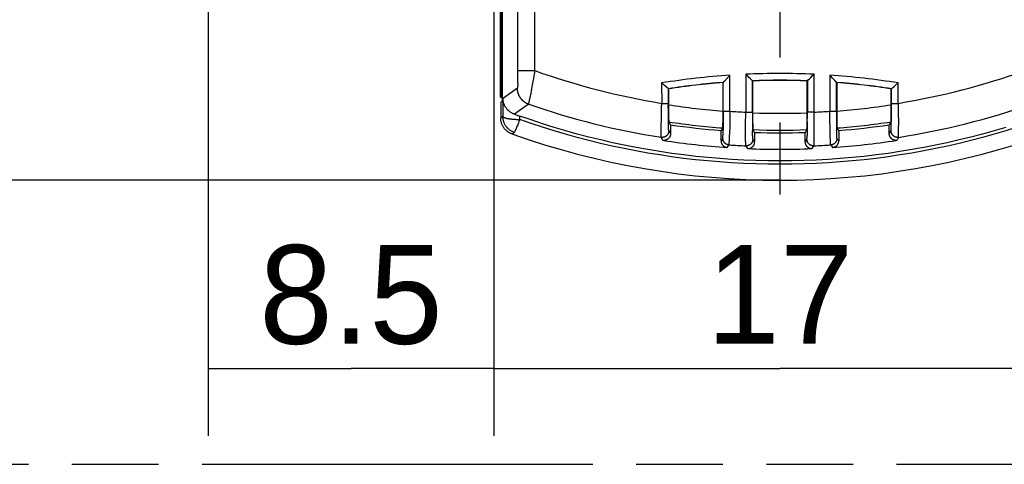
# Model space of a CAD drawing. Header units: millimetres. Extents: x 0 to 210, y 0 to 297.
# Tile 4 of 30: x 61 to 83, y 133 to 143. Entities that reach past the tile are written whole.
import ezdxf
from ezdxf.enums import TextEntityAlignment as Align

# ---------------------------------------------------------------- set-up
doc = ezdxf.new("R2010")
doc.units = ezdxf.units.MM
doc.header["$LTSCALE"] = 19.36
doc.linetypes.add('CENTER', pattern=[0.6, 0.375, -0.075, 0.075, -0.075])
doc.linetypes.add('PHANTOM', pattern=[0.8, 0.45, -0.05, 0.1, -0.05, 0.1, -0.05])
doc.layers.get('0').update_dxf_attribs({"linetype": 'CONTINUOUS'})
for name, color, linetype in [('DEFAULT_3', 7, 'PHANTOM'), ('Z_AXIS', 7, 'CONTINUOUS'), ('Z_DIM_2D', 7, 'CONTINUOUS')]:
    doc.layers.add(name, color=color, linetype=linetype)
doc.styles.add('TEXTSTYLE_3', font='tridonic-metric-print-light.otf')
doc.styles.add('TEXTSTYLE_4', font='gdt', dxfattribs={"width": 0.7})
doc.dimstyles.new('DIMSTYLE_1', dxfattribs={"dimtxt": 2.2, "dimasz": 3.5, "dimexe": 1.5, "dimexo": 0, "dimgap": 0.55, "dimtad": 1, "dimlfac": 1.333333, "dimdsep": 46, "dimtxsty": 'TEXTSTYLE_3', "dimblk": '_FILLED', "dimblk1": '_FILLED', "dimblk2": '_FILLED', "dimcen": 0.09, "dimclrt": 5, "dimadec": 4, "dimazin": 2, "dimtp": 0.2, "dimtm": 0.2, "dimtfac": 1, "dimtofl": 0, "dimtmove": 0, "dimatfit": 3, "dimldrblk": '_FILLED', "dimfxl": 0, "dimtolj": 1, "dimarcsym": 0})
doc.dimstyles.new('DIMSTYLE_2', dxfattribs={"dimtxt": 2.2, "dimasz": 3.5, "dimexe": 1.5, "dimexo": 0, "dimgap": 0.55, "dimtad": 1, "dimlfac": 1.333333, "dimdsep": 46, "dimtxsty": 'TEXTSTYLE_3', "dimblk": '_FILLED', "dimblk1": '_FILLED', "dimblk2": '_FILLED', "dimcen": 0.09, "dimclrt": 5, "dimadec": 4, "dimazin": 2, "dimtp": 0.3, "dimtm": 0.3, "dimtfac": 1, "dimtofl": 0, "dimtmove": 0, "dimatfit": 3, "dimldrblk": '_FILLED', "dimfxl": 0, "dimtolj": 1, "dimarcsym": 0})

# ---------------------------------------------------------------- blocks, each defined once
blk = doc.blocks.new('*D2')
at = {"layer": 'Z_DIM_2D', "color": 2, "linetype": 'Continuous', "transparency": 16777216}
for p, q in [((71.522, 144.59), (71.522, 133.531)), ((84.272, 144.59), (84.272, 133.531)), ((71.522, 135.031), (77.897, 135.031)), ((84.272, 135.031), (77.897, 135.031))]:
    blk.add_line(p, q, dxfattribs=at)
at = {"layer": 'Z_DIM_2D', "color": 5, "linetype": 'Continuous', "transparency": 16777216, "style": 'TEXTSTYLE_3'}
blk.add_text('17', height=2.2, dxfattribs=at).set_placement((77.897, 135.581), align=Align.CENTER)
blk = doc.blocks.new('_FILLED')
at = {"color": 0, "linetype": 'ByBlock'}
blk.add_solid([(0, 0), (-1, 0.125), (-1, -0.125)], dxfattribs=at)
blk = doc.blocks.new('_NONE')
blk = doc.blocks.new('*D3')
at = {"layer": 'Z_DIM_2D', "color": 2, "linetype": 'Continuous', "transparency": 16777216}
for p, q in [((77.897, 174.853), (55.017, 174.853)), ((56.517, 174.853), (56.517, 157.04)), ((56.517, 139.228), (56.517, 157.04)), ((77.897, 139.228), (55.017, 139.228))]:
    blk.add_line(p, q, dxfattribs=at)
at = {"layer": 'Z_DIM_2D', "color": 5, "linetype": 'Continuous', "transparency": 16777216}
for s, style, p in [('47.5', 'TEXTSTYLE_3', (55.967, 158.507)), ('n', 'TEXTSTYLE_4', (55.967, 154.314))]:
    blk.add_text(s, height=2.2, rotation=90, dxfattribs=dict(at, style=style)).set_placement(p, align=Align.CENTER)
blk = doc.blocks.new('*D5')
at = {"layer": 'Z_DIM_2D', "color": 2, "linetype": 'Continuous', "transparency": 16777216}
for p, q in [((65.147, 147.965), (65.147, 133.531)), ((71.522, 144.59), (71.522, 133.531)), ((65.147, 135.031), (68.335, 135.031)), ((71.522, 135.031), (68.335, 135.031))]:
    blk.add_line(p, q, dxfattribs=at)
at = {"layer": 'Z_DIM_2D', "color": 5, "linetype": 'Continuous', "transparency": 16777216, "style": 'TEXTSTYLE_3'}
blk.add_text('8.5', height=2.2, dxfattribs=at).set_placement((68.335, 135.581), align=Align.CENTER)

msp = doc.modelspace()

# ---------------------------------------------------------------- linework, layer by layer
at = {"color": 9, "linetype": 'Continuous'}
for p, q in [((72.0557, 141.636), (72.0557, 153.8988)), ((72.4306, 141.6696), (72.4306, 153.8988)), ((72.0555, 141.5904), (72.0557, 141.636)), ((72.0557, 141.6696), (72.4306, 141.6696)), ((72.4244, 141.6321), (72.4182, 141.5948)), ((72.4306, 141.6696), (72.4244, 141.6321)), ((72.0529, 141.3941), (72.0523, 141.3706)), ((72.0537, 141.4308), (72.0544, 141.4678)), ((72.0544, 141.4678), (72.0549, 141.5065)), ((72.0549, 141.5065), (72.0552, 141.5476)), ((72.0552, 141.5476), (72.0555, 141.5904)), ((72.3894, 141.4246), (72.3776, 141.355)), ((72.4182, 141.5948), (72.4098, 141.5454)), ((76.6348, 140.7643), (76.6348, 141.4071)), ((76.7847, 140.7643), (76.7847, 141.5683)), ((77.1352, 141.588), (77.1352, 140.7442)), ((77.2852, 140.7442), (77.2852, 141.4441)), ((78.5098, 141.4441), (78.5098, 140.7441)), ((78.6597, 140.7442), (78.6597, 141.588)), ((79.0102, 141.5683), (79.0102, 140.7643)), ((79.1602, 140.7643), (79.1602, 141.4071)), ((72.0516, 141.3505), (72.051, 141.3334)), ((72.0523, 141.3706), (72.0516, 141.3505)), ((72.3624, 141.267), (72.3587, 141.246)), ((72.3699, 141.3102), (72.3624, 141.267)), ((72.3776, 141.355), (72.3699, 141.3102)), ((71.7229, 141.0471), (71.7211, 140.6475)), ((71.7293, 141.0516), (71.7229, 141.0471)), ((72.3023, 140.9402), (72.3035, 140.9463)), ((72.3035, 140.9463), (72.3071, 140.965)), ((72.3071, 140.965), (72.3079, 140.9694)), ((72.3079, 140.9694), (72.3148, 141.0054)), ((72.3337, 141.1046), (72.3417, 141.1478)), ((75.2619, 140.9409), (75.4101, 140.9409)), ((76.6348, 140.7643), (76.7847, 140.7643)), ((77.1352, 140.7442), (77.2852, 140.7442)), ((78.6597, 140.7442), (78.5098, 140.7441)), ((78.6605, 140.6535), (78.6597, 140.7442)), ((79.0102, 140.7643), (79.1602, 140.7643)), ((80.3849, 140.9409), (80.533, 140.9409)), ((71.7211, 140.6475), (71.6725, 140.6134)), ((72.0686, 140.5095), (72.0597, 140.4865)), ((72.0776, 140.5333), (72.0686, 140.5095)), ((72.0868, 140.5576), (72.0776, 140.5333)), ((72.0959, 140.5824), (72.0868, 140.5576)), ((72.096, 140.5824), (72.0963, 140.6581)), ((78.6611, 140.5641), (78.6605, 140.6535)), ((78.6615, 140.4773), (78.6611, 140.5641)), ((72.0344, 140.4228), (72.0266, 140.4039)), ((72.0426, 140.443), (72.0344, 140.4228)), ((72.051, 140.4643), (72.0426, 140.443)), ((72.0597, 140.4865), (72.051, 140.4643)), ((78.6617, 140.4071), (78.6615, 140.4773)), ((78.6618, 140.3404), (78.6617, 140.4071)), ((78.6617, 140.278), (78.6618, 140.3404)), ((76.6246, 140.1639), (76.585, 140.107)), ((77.335, 140.0821), (77.2954, 140.1433)), ((78.4996, 140.1433), (78.46, 140.0821)), ((78.6615, 140.2203), (78.6617, 140.278)), ((79.21, 140.107), (79.1704, 140.1639)), ((78.6496, 139.9933), (78.6561, 139.9935))]:
    msp.add_line(p, q, dxfattribs=at)
at = {"color": 7, "linetype": 'Continuous'}
for p, q in [((71.7019, 144.9422), (71.7019, 140.9816)), ((71.6711, 141.0754), (71.6711, 144.5904)), ((71.6986, 141.0844), (71.6986, 144.6179)), ((75.2614, 141.3955), (75.2619, 140.9406)), ((75.3089, 141.354), (75.2781, 141.3811)), ((76.6307, 140.7214), (76.6308, 141.4028)), ((76.6308, 141.4028), (76.6352, 141.4076)), ((76.637, 141.4096), (76.6396, 141.4123)), ((76.6396, 141.4123), (76.6413, 141.4141)), ((76.6634, 141.4381), (76.6679, 141.4428)), ((76.6679, 141.4428), (76.6727, 141.448)), ((76.6727, 141.448), (76.6779, 141.4537)), ((76.6779, 141.4537), (76.6836, 141.4598)), ((76.6836, 141.4598), (76.6897, 141.4663)), ((76.6897, 141.4663), (76.6995, 141.4769)), ((76.6995, 141.4769), (76.7104, 141.4885)), ((76.7104, 141.4885), (76.722, 141.5011)), ((76.722, 141.5011), (76.7432, 141.5238)), ((76.7432, 141.5238), (76.7706, 141.5532)), ((76.7706, 141.5532), (76.7847, 141.5683)), ((77.1739, 141.551), (77.1352, 141.588)), ((77.181, 141.5442), (77.1739, 141.551)), ((77.2085, 141.518), (77.181, 141.5442)), ((77.2334, 141.4939), (77.2085, 141.518)), ((77.2647, 141.4639), (77.2334, 141.4939)), ((77.2838, 141.4454), (77.2647, 141.4639)), ((77.2852, 141.4441), (77.2891, 141.4403)), ((77.2891, 141.4403), (77.2892, 140.7146)), ((78.5057, 140.6842), (78.5058, 141.4403)), ((78.5058, 141.4403), (78.5098, 141.4441)), ((78.5098, 141.4441), (78.51, 141.4443)), ((78.5302, 141.4639), (78.556, 141.4887)), ((78.556, 141.4887), (78.5866, 141.5179)), ((78.5866, 141.5179), (78.6209, 141.5509)), ((78.6209, 141.5509), (78.6597, 141.588)), ((79.0196, 141.5582), (79.0102, 141.5683)), ((79.0382, 141.5383), (79.0196, 141.5582)), ((79.0646, 141.5099), (79.0382, 141.5383)), ((79.0808, 141.4926), (79.0646, 141.5099)), ((79.0883, 141.4846), (79.0808, 141.4926)), ((79.1021, 141.4697), (79.0883, 141.4846)), ((79.1084, 141.463), (79.1021, 141.4697)), ((79.1142, 141.4567), (79.1084, 141.463)), ((79.1197, 141.4508), (79.1142, 141.4567)), ((79.1247, 141.4454), (79.1197, 141.4508)), ((79.1356, 141.4337), (79.1315, 141.4381)), ((79.1595, 141.4078), (79.1568, 141.4108)), ((79.1641, 141.4028), (79.1595, 141.4078)), ((79.1641, 141.4028), (79.1642, 140.7519)), ((80.5162, 141.3806), (80.5335, 141.3955)), ((80.533, 140.9406), (80.5335, 141.3955)), ((72.0461, 141.2768), (71.7327, 141.0557)), ((75.4141, 141.2636), (75.3675, 141.3036)), ((75.4102, 141.267), (75.4101, 140.8953)), ((75.4141, 141.2636), (75.4141, 140.9085)), ((80.3807, 140.8616), (80.3808, 141.2636)), ((80.3808, 141.2636), (80.3848, 141.267)), ((80.3848, 140.8766), (80.3848, 141.267)), ((80.4083, 141.2874), (80.4166, 141.2945)), ((80.4166, 141.2945), (80.443, 141.3168)), ((80.443, 141.3168), (80.4554, 141.3273)), ((80.4554, 141.3273), (80.4694, 141.3395)), ((80.4694, 141.3395), (80.4766, 141.3457)), ((71.6725, 140.972), (71.6725, 140.6134)), ((75.4102, 140.8517), (75.4101, 140.8953)), ((75.4103, 140.8097), (75.4102, 140.8517)), ((75.4105, 140.7689), (75.4103, 140.8097)), ((75.4107, 140.7292), (75.4105, 140.7689)), ((75.411, 140.6906), (75.4107, 140.7292)), ((75.4141, 140.9085), (75.4142, 140.8614)), ((75.4142, 140.8614), (75.4144, 140.8007)), ((75.4144, 140.8007), (75.4147, 140.757)), ((75.4147, 140.757), (75.4151, 140.7154)), ((76.6348, 140.7643), (76.6345, 140.6358)), ((76.6348, 140.7643), (76.6348, 140.7655)), ((76.7847, 140.7643), (76.7837, 140.6921)), ((77.1349, 140.697), (77.1352, 140.7442)), ((78.5097, 140.6842), (78.5098, 140.7441)), ((79.0109, 140.7161), (79.0102, 140.7643)), ((79.1642, 140.7519), (79.1643, 140.691)), ((80.3797, 140.702), (80.3801, 140.743)), ((80.3801, 140.743), (80.3805, 140.8012)), ((80.3805, 140.8012), (80.3807, 140.8616)), ((80.3839, 140.6917), (80.3843, 140.7519)), ((80.3843, 140.7519), (80.3846, 140.8137)), ((80.3846, 140.8137), (80.3848, 140.8766)), ((71.9767, 140.7003), (72.0059, 140.6901)), ((72.0059, 140.6901), (72.0359, 140.6796)), ((72.0359, 140.6796), (72.0963, 140.6581)), ((75.2534, 140.4882), (75.2542, 140.5282)), ((75.2542, 140.5282), (75.2553, 140.5698)), ((75.2553, 140.5698), (75.2575, 140.6571)), ((75.2575, 140.6571), (75.2587, 140.7026)), ((75.4113, 140.6532), (75.411, 140.6906)), ((75.4117, 140.6168), (75.4113, 140.6532)), ((75.4121, 140.5814), (75.4117, 140.6168)), ((75.4125, 140.5471), (75.4121, 140.5814)), ((75.4131, 140.5138), (75.4125, 140.5471)), ((75.4137, 140.4805), (75.4131, 140.5138)), ((75.4151, 140.7154), (75.4155, 140.6771)), ((75.4155, 140.6771), (75.416, 140.6426)), ((75.416, 140.6426), (75.4166, 140.6119)), ((75.4166, 140.6119), (75.417, 140.5937)), ((75.417, 140.5937), (75.4175, 140.5775)), ((75.46, 140.4627), (75.4205, 140.5284)), ((76.6287, 140.4942), (76.6293, 140.5271)), ((76.6293, 140.5271), (76.6297, 140.5641)), ((76.6297, 140.5641), (76.6301, 140.6045)), ((76.6301, 140.6045), (76.6305, 140.6618)), ((76.6305, 140.6618), (76.6307, 140.7214)), ((76.634, 140.5412), (76.6336, 140.4902)), ((76.6343, 140.5851), (76.634, 140.5412)), ((76.6344, 140.6289), (76.6343, 140.5851)), ((76.6345, 140.6358), (76.6344, 140.6289)), ((76.7815, 140.5504), (76.7803, 140.4821)), ((76.7826, 140.6206), (76.7815, 140.5504)), ((76.7837, 140.6921), (76.7826, 140.6206)), ((77.1335, 140.4678), (77.134, 140.5574)), ((77.134, 140.5574), (77.1346, 140.6501)), ((77.1346, 140.6501), (77.1349, 140.697)), ((77.2853, 140.6641), (77.2855, 140.6048)), ((77.2855, 140.6048), (77.2858, 140.5471)), ((77.2858, 140.5471), (77.2862, 140.4895)), ((77.2892, 140.7146), (77.2893, 140.6541)), ((77.2893, 140.6541), (77.2896, 140.5956)), ((77.2896, 140.5956), (77.2899, 140.5539)), ((77.2899, 140.5539), (77.2903, 140.5148)), ((77.2903, 140.5148), (77.2908, 140.479)), ((78.5043, 140.4907), (78.5048, 140.5277)), ((78.5048, 140.5277), (78.5051, 140.5676)), ((78.5051, 140.5676), (78.5055, 140.6245)), ((78.5055, 140.6245), (78.5057, 140.6842)), ((78.509, 140.5302), (78.5087, 140.4866)), ((78.509, 140.5302), (78.5092, 140.5649)), ((78.5092, 140.5649), (78.5095, 140.6242)), ((78.5095, 140.6242), (78.5097, 140.6842)), ((79.0119, 140.6442), (79.0109, 140.7161)), ((79.0131, 140.5734), (79.0119, 140.6442)), ((79.0143, 140.5044), (79.0131, 140.5734)), ((79.0156, 140.4378), (79.0143, 140.5044)), ((79.1603, 140.6842), (79.1605, 140.6249)), ((79.1605, 140.6249), (79.1608, 140.5672)), ((79.1608, 140.5672), (79.1612, 140.5096)), ((79.1612, 140.5096), (79.1617, 140.4537)), ((79.1643, 140.691), (79.1646, 140.6324)), ((79.1646, 140.6324), (79.1649, 140.5908)), ((79.1649, 140.5908), (79.1653, 140.5518)), ((79.1653, 140.5518), (79.1658, 140.5164)), ((79.1658, 140.5164), (79.1664, 140.4847)), ((80.3744, 140.5284), (80.335, 140.4627)), ((80.3772, 140.5699), (80.3777, 140.5849)), ((80.3777, 140.5849), (80.3781, 140.602)), ((80.3781, 140.602), (80.3787, 140.6313)), ((80.3787, 140.6313), (80.3793, 140.6646)), ((80.3793, 140.6646), (80.3797, 140.702)), ((80.3813, 140.4824), (80.3819, 140.5138)), ((80.3819, 140.5138), (80.3824, 140.5457)), ((80.3824, 140.5457), (80.3828, 140.5797)), ((80.3828, 140.5797), (80.3834, 140.6343)), ((80.3834, 140.6343), (80.3839, 140.6917)), ((80.5369, 140.6795), (80.5398, 140.5696)), ((80.5398, 140.5696), (80.5408, 140.5281)), ((80.5408, 140.5281), (80.5417, 140.4882)), ((75.2502, 140.2923), (75.2505, 140.3189)), ((75.2505, 140.3189), (75.2509, 140.3481)), ((75.2509, 140.3481), (75.2517, 140.3965)), ((75.2517, 140.3965), (75.2526, 140.45)), ((75.2526, 140.45), (75.2534, 140.4882)), ((75.4143, 140.451), (75.4137, 140.4805)), ((75.4149, 140.4252), (75.4143, 140.451)), ((75.4155, 140.4026), (75.4149, 140.4252)), ((75.4162, 140.3831), (75.4155, 140.4026)), ((75.4168, 140.3666), (75.4162, 140.3831)), ((75.4204, 140.3284), (75.46, 140.2655)), ((75.46, 140.4627), (75.46, 140.2655)), ((76.6244, 140.3922), (76.585, 140.3359)), ((76.585, 140.107), (76.585, 140.3359)), ((76.6272, 140.4333), (76.6277, 140.4483)), ((76.6277, 140.4483), (76.6281, 140.4652)), ((76.6281, 140.4652), (76.6287, 140.4942)), ((76.63, 140.2627), (76.6306, 140.287)), ((76.6306, 140.287), (76.6312, 140.3144)), ((76.6312, 140.3144), (76.6318, 140.3449)), ((76.6323, 140.3805), (76.6318, 140.3449)), ((76.6329, 140.4245), (76.6323, 140.3805)), ((76.6334, 140.4592), (76.6329, 140.4245)), ((76.6336, 140.4902), (76.6334, 140.4592)), ((76.7772, 140.3341), (76.7763, 140.2955)), ((76.7781, 140.3745), (76.7772, 140.3341)), ((76.779, 140.4165), (76.7781, 140.3745)), ((76.7803, 140.4821), (76.779, 140.4165)), ((77.1332, 140.357), (77.1333, 140.4002)), ((77.1332, 140.3155), (77.1332, 140.357)), ((77.1332, 140.2758), (77.1332, 140.3155)), ((77.1333, 140.4002), (77.1335, 140.4678)), ((77.2862, 140.4895), (77.2867, 140.4337)), ((77.2867, 140.4337), (77.2874, 140.3797)), ((77.2874, 140.3797), (77.2882, 140.3254)), ((77.2887, 140.2955), (77.2882, 140.3254)), ((77.2892, 140.2687), (77.2887, 140.2955)), ((77.2908, 140.479), (77.2914, 140.4469)), ((77.2914, 140.4469), (77.2918, 140.4278)), ((77.2918, 140.4278), (77.2922, 140.4107)), ((77.2922, 140.4107), (77.2927, 140.3957)), ((77.2927, 140.3957), (77.2932, 140.3829)), ((77.335, 140.2939), (77.2955, 140.3545)), ((77.335, 140.2939), (77.335, 140.0821)), ((78.4994, 140.3545), (78.46, 140.2939)), ((78.46, 140.0821), (78.46, 140.2939)), ((78.5022, 140.3958), (78.5027, 140.4108)), ((78.5027, 140.4108), (78.5031, 140.4279)), ((78.5031, 140.4279), (78.5037, 140.4573)), ((78.5037, 140.4573), (78.5043, 140.4907)), ((78.5064, 140.3055), (78.5059, 140.2812)), ((78.5069, 140.3317), (78.5064, 140.3055)), ((78.5074, 140.367), (78.5069, 140.3317)), ((78.5079, 140.4047), (78.5074, 140.367)), ((78.5083, 140.4447), (78.5079, 140.4047)), ((78.5087, 140.4866), (78.5083, 140.4447)), ((79.0165, 140.3951), (79.0156, 140.4378)), ((79.0174, 140.3539), (79.0165, 140.3951)), ((79.0183, 140.3143), (79.0174, 140.3539)), ((79.0192, 140.2767), (79.0183, 140.3143)), ((79.1617, 140.4537), (79.1624, 140.3998)), ((79.1624, 140.3998), (79.1631, 140.3456)), ((79.1637, 140.3157), (79.1631, 140.3456)), ((79.1642, 140.2889), (79.1637, 140.3157)), ((79.1648, 140.2649), (79.1642, 140.2889)), ((79.1664, 140.4847), (79.1668, 140.4657)), ((79.1668, 140.4657), (79.1672, 140.4485)), ((79.1672, 140.4485), (79.1677, 140.4334)), ((79.1677, 140.4334), (79.1682, 140.4205)), ((79.21, 140.3359), (79.1705, 140.3922)), ((79.21, 140.3359), (79.21, 140.107)), ((80.335, 140.2656), (80.335, 140.4627)), ((80.335, 140.2656), (80.3746, 140.3284)), ((80.3788, 140.3879), (80.3795, 140.4074)), ((80.3795, 140.4074), (80.3801, 140.4295)), ((80.3801, 140.4295), (80.3807, 140.4545)), ((80.3807, 140.4545), (80.3813, 140.4824)), ((80.5417, 140.4882), (80.5424, 140.4501)), ((80.5443, 140.3328), (80.5424, 140.4501)), ((80.5448, 140.2679), (80.5447, 140.2918)), ((75.2558, 140.1709), (75.2593, 140.165)), ((75.2628, 140.1581), (75.2617, 140.1604)), ((75.2641, 140.1564), (75.2628, 140.1581)), ((75.2652, 140.1531), (75.2641, 140.1564)), ((75.2757, 140.136), (75.287, 140.1173)), ((76.6287, 140.2217), (76.6294, 140.241)), ((76.6294, 140.241), (76.63, 140.2627)), ((76.7687, 140.0618), (76.7695, 140.0797)), ((76.7695, 140.0797), (76.7704, 140.1003)), ((76.7704, 140.1003), (76.7713, 140.1235)), ((76.7713, 140.1235), (76.7722, 140.1492)), ((76.7722, 140.1492), (76.7736, 140.1924)), ((76.7736, 140.1924), (76.775, 140.2406)), ((77.1333, 140.2382), (77.1332, 140.2758)), ((77.1334, 140.2032), (77.1333, 140.2382)), ((77.1336, 140.1708), (77.1334, 140.2032)), ((77.1339, 140.1409), (77.1336, 140.1708)), ((77.1342, 140.1134), (77.1339, 140.1409)), ((77.1345, 140.0885), (77.1342, 140.1134)), ((77.1349, 140.0664), (77.1345, 140.0885)), ((77.1354, 140.047), (77.1349, 140.0664)), ((77.2898, 140.2447), (77.2892, 140.2687)), ((77.2904, 140.2233), (77.2898, 140.2447)), ((77.291, 140.2042), (77.2904, 140.2233)), ((77.2917, 140.1875), (77.291, 140.2042)), ((78.5033, 140.1942), (78.504, 140.2131)), ((78.504, 140.2131), (78.5044, 140.2261)), ((78.5049, 140.2387), (78.5045, 140.2261)), ((78.5054, 140.2589), (78.5049, 140.2387)), ((78.5059, 140.2812), (78.5054, 140.2589)), ((78.6594, 140.0469), (78.6599, 140.0663)), ((78.6599, 140.0663), (78.6603, 140.0885)), ((78.6603, 140.0885), (78.6607, 140.1134)), ((78.6607, 140.1134), (78.661, 140.1409)), ((78.661, 140.1409), (78.6612, 140.1709)), ((78.6612, 140.1709), (78.6615, 140.2203)), ((79.0201, 140.241), (79.0192, 140.2767)), ((79.0211, 140.2049), (79.0201, 140.2404)), ((79.0221, 140.1721), (79.0211, 140.2049)), ((79.0231, 140.142), (79.0221, 140.1721)), ((79.024, 140.1149), (79.0231, 140.142)), ((79.025, 140.0907), (79.024, 140.1149)), ((79.0259, 140.0698), (79.025, 140.0907)), ((79.0268, 140.052), (79.0259, 140.0698)), ((79.1654, 140.2434), (79.1648, 140.2649)), ((79.166, 140.2243), (79.1654, 140.2434)), ((79.1667, 140.2077), (79.166, 140.2243)), ((80.4849, 140.1146), (80.4857, 140.1146)), ((80.5309, 140.1563), (80.5298, 140.153)), ((80.5321, 140.1581), (80.5309, 140.1563)), ((80.5336, 140.1605), (80.5321, 140.1581)), ((80.535, 140.1648), (80.5336, 140.1605)), ((80.5428, 140.1777), (80.5416, 140.1753)), ((80.544, 140.1795), (80.5428, 140.1777)), ((80.545, 140.183), (80.544, 140.1795)), ((80.5448, 140.2205), (80.5448, 140.2679)), ((80.5448, 140.2068), (80.5448, 140.2205)), ((80.5449, 140.1962), (80.5448, 140.2068)), ((80.5452, 140.1833), (80.545, 140.183)), ((76.7247, 139.9573), (76.7219, 139.9576)), ((76.7247, 139.9573), (76.7644, 140.0142)), ((77.1359, 140.0305), (77.1354, 140.047)), ((77.1388, 139.9935), (77.1785, 139.9322)), ((77.1844, 139.9321), (77.1785, 139.9322)), ((78.6165, 139.9322), (78.6105, 139.9321)), ((78.6165, 139.9322), (78.6561, 139.9935)), ((79.0303, 140.0147), (79.0305, 140.0143)), ((79.0305, 140.0142), (79.0703, 139.9574))]:
    msp.add_line(p, q, dxfattribs=at)
at = {"color": 9, "linetype": 'Continuous'}
for points in [[(72.0529, 141.3941), (72.0532, 141.4063), (72.0537, 141.4308)], [(72.3954, 141.4603), (72.3934, 141.4483), (72.3914, 141.4364), (72.3894, 141.4246)], [(72.4098, 141.5454), (72.4036, 141.5087), (72.4015, 141.4965), (72.3954, 141.4603)], [(72.2979, 140.9211), (72.2906, 140.9237), (72.2833, 140.9265), (72.2762, 140.9294), (72.2691, 140.9325), (72.262, 140.9357), (72.255, 140.9391), (72.2481, 140.9426), (72.2413, 140.9463), (72.2346, 140.9501), (72.2279, 140.954), (72.2213, 140.9581), (72.2148, 140.9623), (72.2084, 140.9666), (72.202, 140.9711), (72.1958, 140.9757), (72.1897, 140.9804), (72.1836, 140.9852), (72.1777, 140.9902), (72.1718, 140.9953), (72.1661, 141.0005), (72.1605, 141.0059), (72.155, 141.0113), (72.1496, 141.0169), (72.1443, 141.0225), (72.1391, 141.0283), (72.1341, 141.0342), (72.1292, 141.0402), (72.1244, 141.0463), (72.1197, 141.0524), (72.1151, 141.0587), (72.1107, 141.0651), (72.1064, 141.0715), (72.1023, 141.0781), (72.0983, 141.0847), (72.0944, 141.0914), (72.0907, 141.0982), (72.0871, 141.1051), (72.0836, 141.112), (72.0803, 141.119), (72.0772, 141.1261), (72.0741, 141.1333), (72.0713, 141.1404), (72.0686, 141.1477), (72.066, 141.155), (72.0636, 141.1624), (72.0613, 141.1698), (72.0592, 141.1772), (72.0572, 141.1847), (72.0554, 141.1923), (72.0538, 141.1998), (72.0523, 141.2074), (72.051, 141.2151), (72.0498, 141.2227), (72.0488, 141.2304), (72.0479, 141.2381), (72.0472, 141.2458), (72.0467, 141.2536), (72.0463, 141.2613), (72.0461, 141.269), (72.046, 141.2768)], [(72.051, 141.3334), (72.0503, 141.3183), (72.05, 141.3117), (72.0497, 141.3057), (72.0493, 141.3003), (72.049, 141.2955), (72.0486, 141.2912), (72.0483, 141.2875), (72.0479, 141.2843), (72.0476, 141.2817), (72.0472, 141.2796), (72.0469, 141.2781), (72.0465, 141.2772), (72.0461, 141.2768)], [(72.3587, 141.246), (72.3551, 141.2254), (72.3417, 141.1478)], [(72.3148, 141.0054), (72.3183, 141.0237), (72.3195, 141.0302), (72.3208, 141.0368), (72.3337, 141.1046)], [(72.298, 140.9215), (72.2981, 140.9219), (72.2984, 140.9225), (72.2986, 140.9233), (72.2989, 140.9244), (72.2992, 140.9256), (72.2996, 140.927), (72.2999, 140.9287), (72.3004, 140.9306), (72.3008, 140.9327), (72.3013, 140.935), (72.3023, 140.9402)], [(71.971, 140.2943), (71.9566, 140.2997), (71.9425, 140.3057), (71.9286, 140.3123), (71.915, 140.3194), (71.9016, 140.3271), (71.8886, 140.3354), (71.876, 140.3441), (71.8638, 140.3534), (71.8519, 140.3632), (71.8404, 140.3734), (71.8294, 140.3841), (71.8189, 140.3952), (71.8088, 140.4068), (71.7991, 140.4187), (71.79, 140.4311), (71.7814, 140.4438), (71.7734, 140.4568), (71.7658, 140.4701), (71.7588, 140.4838), (71.7524, 140.4978), (71.7465, 140.512), (71.7412, 140.5265), (71.7366, 140.5411), (71.7325, 140.556), (71.729, 140.571), (71.7262, 140.5861), (71.724, 140.6014), (71.7224, 140.6167), (71.7214, 140.6321), (71.7211, 140.6475)], [(71.7211, 140.6475), (71.7218, 140.6448), (71.7231, 140.6422), (71.7251, 140.6395), (71.7276, 140.6369), (71.7308, 140.6343), (71.7346, 140.6317), (71.739, 140.6292), (71.7439, 140.6267), (71.7495, 140.6242), (71.7556, 140.6217), (71.7622, 140.6193), (71.7695, 140.617), (71.7772, 140.6146), (71.7855, 140.6124), (71.7943, 140.6102), (71.8036, 140.6081), (71.8134, 140.606), (71.8237, 140.604), (71.8344, 140.602), (71.8455, 140.6002), (71.857, 140.5984), (71.869, 140.5967), (71.8813, 140.5951), (71.894, 140.5936), (71.907, 140.5921), (71.9203, 140.5908), (71.9339, 140.5895), (71.9478, 140.5884), (71.9619, 140.5873), (71.9762, 140.5864), (71.9907, 140.5855), (72.0054, 140.5847), (72.0203, 140.5841), (72.0352, 140.5835), (72.0503, 140.5831), (72.0655, 140.5828), (72.0807, 140.5825), (72.096, 140.5824)], [(77.8975, 139.5816), (77.6284, 139.5837), (77.3595, 139.59), (77.0906, 139.6004), (76.8219, 139.6151), (76.5536, 139.6338), (76.2855, 139.6568), (76.0179, 139.6839), (75.7507, 139.7151), (75.4841, 139.7505), (75.218, 139.7901), (74.9526, 139.8337), (74.688, 139.8815), (74.4242, 139.9334), (74.1612, 139.9893), (73.8991, 140.0494), (73.6381, 140.1134), (73.378, 140.1816), (73.1192, 140.2538), (72.8615, 140.3299), (72.605, 140.4101), (72.3499, 140.4943), (72.096, 140.5824)], [(83.699, 140.5824), (83.4451, 140.4943), (83.1899, 140.4101), (82.9335, 140.3299), (82.6758, 140.2538), (82.4169, 140.1816), (82.1569, 140.1135), (81.8958, 140.0494), (81.6338, 139.9893), (81.3708, 139.9334), (81.107, 139.8815), (80.8423, 139.8337), (80.577, 139.7901), (80.3109, 139.7505), (80.0443, 139.7151), (79.7771, 139.6839), (79.5095, 139.6568), (79.2415, 139.6338), (78.9731, 139.6151), (78.7044, 139.6004), (78.4356, 139.59), (78.1666, 139.5837), (77.8975, 139.5816)], [(71.9382, 140.2716), (71.9544, 140.283), (71.9626, 140.2887), (71.971, 140.2943)], [(72.0266, 140.4039), (72.0224, 140.3939), (72.0183, 140.3843), (72.0143, 140.3751), (72.0104, 140.3663), (72.0067, 140.3579), (72.0031, 140.3501), (71.9997, 140.3427), (71.9965, 140.3357), (71.9933, 140.3293), (71.9904, 140.3234), (71.9876, 140.3181), (71.985, 140.3132), (71.9826, 140.3089), (71.9804, 140.3052), (71.9783, 140.3019), (71.9765, 140.2993), (71.9748, 140.2972), (71.9733, 140.2956), (71.972, 140.2946), (71.9709, 140.2942)], [(75.4203, 140.3284), (75.42, 140.3207), (75.4192, 140.313), (75.418, 140.3054), (75.4164, 140.2978), (75.4145, 140.2903), (75.4122, 140.2829), (75.4095, 140.2757), (75.4064, 140.2686), (75.4029, 140.2617), (75.3991, 140.2549), (75.395, 140.2484), (75.3905, 140.242), (75.3857, 140.2359), (75.3806, 140.2301), (75.3752, 140.2246), (75.3695, 140.2193), (75.3636, 140.2143), (75.3574, 140.2097), (75.351, 140.2054), (75.3443, 140.2014), (75.3375, 140.1977), (75.3305, 140.1945), (75.3234, 140.1915), (75.3161, 140.189), (75.3086, 140.1868), (75.3011, 140.185), (75.2935, 140.1837), (75.2858, 140.1827), (75.2781, 140.1821), (75.2704, 140.1819)], [(80.5245, 140.1819), (80.5168, 140.1821), (80.5091, 140.1827), (80.5014, 140.1837), (80.4938, 140.1851), (80.4862, 140.1869), (80.4788, 140.189), (80.4715, 140.1916), (80.4643, 140.1945), (80.4573, 140.1978), (80.4505, 140.2014), (80.4439, 140.2054), (80.4375, 140.2098), (80.4313, 140.2144), (80.4253, 140.2194), (80.4197, 140.2246), (80.4143, 140.2302), (80.4092, 140.236), (80.4044, 140.2421), (80.3999, 140.2484), (80.3958, 140.2549), (80.392, 140.2617), (80.3885, 140.2686), (80.3855, 140.2757), (80.3827, 140.2829), (80.3804, 140.2903), (80.3785, 140.2978), (80.3769, 140.3053), (80.3757, 140.313), (80.3749, 140.3207), (80.3746, 140.3284)], [(71.9216, 140.2603), (71.9299, 140.2659), (71.9382, 140.2716)], [(75.2704, 140.1819), (75.2669, 140.1819), (75.2634, 140.182), (75.2599, 140.1822), (75.2564, 140.1825), (75.2529, 140.1829), (75.2494, 140.1833)], [(76.7644, 140.0142), (76.7569, 140.015), (76.7495, 140.016), (76.7421, 140.0175), (76.7348, 140.0193), (76.7276, 140.0215), (76.7205, 140.024), (76.7136, 140.0269), (76.7068, 140.0301), (76.7002, 140.0337), (76.6937, 140.0376), (76.6875, 140.0418), (76.6815, 140.0463), (76.6757, 140.0511), (76.6702, 140.0562), (76.665, 140.0615), (76.66, 140.0671), (76.6553, 140.073), (76.6509, 140.0791), (76.6468, 140.0854), (76.643, 140.0919), (76.6395, 140.0986), (76.6364, 140.1054), (76.6337, 140.1124), (76.6313, 140.1195), (76.6292, 140.1267), (76.6276, 140.134), (76.6262, 140.1414), (76.6253, 140.1489), (76.6247, 140.1564), (76.6245, 140.1639)], [(77.2954, 140.1433), (77.2952, 140.1354), (77.2945, 140.1276), (77.2935, 140.1198), (77.2921, 140.1121), (77.2902, 140.1045), (77.288, 140.0969), (77.2854, 140.0896), (77.2824, 140.0823), (77.279, 140.0752), (77.2752, 140.0683), (77.2711, 140.0616), (77.2667, 140.0551), (77.2619, 140.0489), (77.2568, 140.0429), (77.2514, 140.0372), (77.2457, 140.0318), (77.2397, 140.0267), (77.2335, 140.0219), (77.227, 140.0175), (77.2203, 140.0134), (77.2134, 140.0096), (77.2063, 140.0063), (77.1991, 140.0033), (77.1917, 140.0007), (77.1842, 139.9984), (77.1766, 139.9966), (77.1688, 139.9952), (77.1611, 139.9941), (77.1532, 139.9935), (77.1454, 139.9933)], [(78.6496, 139.9933), (78.6418, 139.9935), (78.6339, 139.9941), (78.6261, 139.9952), (78.6184, 139.9966), (78.6108, 139.9984), (78.6033, 140.0007), (78.5958, 140.0033), (78.5886, 140.0063), (78.5815, 140.0097), (78.5746, 140.0134), (78.5679, 140.0175), (78.5614, 140.022), (78.5552, 140.0267), (78.5492, 140.0318), (78.5435, 140.0372), (78.5381, 140.0429), (78.533, 140.0489), (78.5282, 140.0551), (78.5238, 140.0616), (78.5197, 140.0683), (78.5159, 140.0752), (78.5125, 140.0823), (78.5095, 140.0896), (78.5069, 140.0969), (78.5047, 140.1045), (78.5028, 140.1121), (78.5014, 140.1198), (78.5004, 140.1276), (78.4997, 140.1354), (78.4995, 140.1433)], [(79.1704, 140.1639), (79.1702, 140.1564), (79.1696, 140.1489), (79.1687, 140.1414), (79.1674, 140.134), (79.1657, 140.1267), (79.1636, 140.1195), (79.1612, 140.1124), (79.1585, 140.1054), (79.1554, 140.0985), (79.1519, 140.0918), (79.1481, 140.0853), (79.144, 140.079), (79.1396, 140.0729), (79.1349, 140.0671), (79.1299, 140.0615), (79.1247, 140.0561), (79.1191, 140.051), (79.1133, 140.0462), (79.1073, 140.0417), (79.1011, 140.0375), (79.0947, 140.0336), (79.0881, 140.0301), (79.0813, 140.0268), (79.0744, 140.024), (79.0673, 140.0214), (79.0601, 140.0193), (79.0528, 140.0175), (79.0454, 140.016), (79.038, 140.0149), (79.0305, 140.0142)], [(80.5245, 140.1819), (80.528, 140.1819), (80.5314, 140.182), (80.5349, 140.1822), (80.5383, 140.1825), (80.5418, 140.1829), (80.5452, 140.1833)], [(77.1388, 139.9935), (77.1399, 139.9934), (77.141, 139.9934), (77.1421, 139.9933), (77.1432, 139.9933), (77.1443, 139.9933), (77.1454, 139.9933)]]:
    msp.add_lwpolyline(points, dxfattribs=at)
at = {"color": 7, "linetype": 'Continuous'}
for points in [[(75.2781, 141.3811), (75.2699, 141.3882), (75.2614, 141.3955)], [(76.6352, 141.4076), (76.6357, 141.4082), (76.6361, 141.4086), (76.6365, 141.409), (76.637, 141.4096)], [(76.6413, 141.4141), (76.6443, 141.4174), (76.6454, 141.4186), (76.6467, 141.42), (76.648, 141.4214)], [(76.648, 141.4214), (76.6508, 141.4244), (76.6523, 141.4261)], [(76.6523, 141.4261), (76.6557, 141.4297), (76.6575, 141.4316)], [(76.6575, 141.4316), (76.6614, 141.4358), (76.6634, 141.4381)], [(77.2852, 141.4441), (77.285, 141.4443), (77.2838, 141.4454)], [(78.51, 141.4443), (78.512, 141.4463), (78.5302, 141.4639)], [(79.1315, 141.4381), (79.1293, 141.4404), (79.1247, 141.4454)], [(79.1426, 141.4261), (79.141, 141.4279), (79.1392, 141.4297), (79.1356, 141.4337)], [(79.1483, 141.42), (79.147, 141.4214), (79.1456, 141.4229), (79.1426, 141.4261)], [(79.1517, 141.4162), (79.1506, 141.4174), (79.1483, 141.42)], [(79.1568, 141.4108), (79.1561, 141.4115), (79.1553, 141.4123), (79.1517, 141.4162)], [(80.4766, 141.3457), (80.508, 141.3734), (80.5162, 141.3806)], [(75.3675, 141.3036), (75.3157, 141.348), (75.3089, 141.354)], [(80.3848, 141.267), (80.385, 141.2672), (80.3855, 141.2676), (80.3873, 141.2691)], [(80.3873, 141.2691), (80.3886, 141.2702), (80.3901, 141.2715), (80.3939, 141.2748)], [(80.3939, 141.2748), (80.4048, 141.2843), (80.4083, 141.2874)], [(71.9766, 140.7001), (71.9644, 140.7047), (71.952, 140.7099), (71.9393, 140.7157), (71.9265, 140.7222), (71.9138, 140.7292), (71.9011, 140.7368), (71.8886, 140.7451), (71.8762, 140.7539), (71.8637, 140.7636), (71.8515, 140.7739), (71.84, 140.7845), (71.829, 140.7954), (71.8183, 140.807), (71.8082, 140.8187), (71.7993, 140.8301), (71.7909, 140.8416), (71.783, 140.8533), (71.7754, 140.8656), (71.768, 140.8786), (71.7609, 140.8923), (71.7539, 140.9074), (71.7476, 140.9227), (71.7424, 140.937), (71.7379, 140.9512), (71.7338, 140.9665), (71.7302, 140.9821), (71.7275, 140.9973), (71.7253, 141.0129), (71.7237, 141.0296), (71.7229, 141.0471)], [(71.7293, 141.0516), (71.7298, 141.0521), (71.7304, 141.0527), (71.731, 141.0534), (71.7315, 141.0541), (71.7321, 141.0549), (71.7327, 141.0557)], [(72.19, 140.8479), (72.085, 140.7737), (72.0314, 140.737), (71.9772, 140.7005)], [(72.2979, 140.9211), (72.2436, 140.8846), (72.19, 140.8479)], [(75.2587, 140.7026), (75.2592, 140.7257), (75.2597, 140.7491), (75.2601, 140.7726), (75.2605, 140.7962), (75.2609, 140.82), (75.2612, 140.844), (75.2614, 140.8681), (75.2616, 140.8922), (75.2618, 140.9164), (75.2619, 140.9406)], [(77.2852, 140.7442), (77.2852, 140.724), (77.2853, 140.6641)], [(79.1602, 140.7643), (79.1602, 140.7441), (79.1603, 140.6842)], [(80.533, 140.9406), (80.5332, 140.9165), (80.5333, 140.8923), (80.5335, 140.8681), (80.5338, 140.844), (80.5341, 140.82), (80.5345, 140.7961), (80.5349, 140.7724), (80.5353, 140.7488), (80.5358, 140.7255), (80.5369, 140.6795)], [(71.9216, 140.2603), (71.9073, 140.2657), (71.8931, 140.2718), (71.8793, 140.2784), (71.8657, 140.2855), (71.8524, 140.2932), (71.8395, 140.3015), (71.8269, 140.3102), (71.8147, 140.3195), (71.8028, 140.3293), (71.7914, 140.3396), (71.7803, 140.3503), (71.7698, 140.3615), (71.7597, 140.373), (71.7501, 140.385), (71.741, 140.3974), (71.7324, 140.4101), (71.7243, 140.4232), (71.7168, 140.4365), (71.7099, 140.4502), (71.7035, 140.4642), (71.6976, 140.4784), (71.6924, 140.4928), (71.6878, 140.5074), (71.6837, 140.5222), (71.6803, 140.5371), (71.6775, 140.5522), (71.6753, 140.5674), (71.6737, 140.5827), (71.6728, 140.598), (71.6725, 140.6134)], [(71.9766, 140.7001), (71.9772, 140.7), (71.9776, 140.6998), (71.978, 140.6998), (71.9783, 140.6997), (71.9784, 140.6997), (71.9784, 140.6998), (71.9783, 140.6999), (71.9781, 140.7), (71.9777, 140.7002), (71.9772, 140.7005)], [(82.9318, 140.4052), (82.6738, 140.3289), (82.4146, 140.2567), (82.1543, 140.1884), (81.8931, 140.1243), (81.6309, 140.0642), (81.3679, 140.0082), (81.1041, 139.9564), (80.8395, 139.9086), (80.5742, 139.8649), (80.3083, 139.8254), (80.0419, 139.79), (79.7749, 139.7588), (79.5075, 139.7317), (79.2397, 139.7088), (78.9716, 139.69), (78.7033, 139.6754), (78.4347, 139.665), (78.1661, 139.6587), (77.8974, 139.6567), (77.6287, 139.6587), (77.36, 139.665), (77.0915, 139.6754), (76.8232, 139.69), (76.5551, 139.7088), (76.2873, 139.7317), (76.02, 139.7588), (75.7531, 139.79), (75.4866, 139.8254), (75.2207, 139.8649), (74.9555, 139.9086), (74.6909, 139.9564), (74.427, 140.0082), (74.164, 140.0642), (73.9018, 140.1243), (73.6406, 140.1884), (73.3804, 140.2567), (73.1212, 140.3289), (72.8631, 140.4052), (72.6062, 140.4855), (72.3506, 140.5698), (72.0963, 140.6581)], [(75.4175, 140.5775), (75.4177, 140.5701), (75.4182, 140.5572)], [(75.4182, 140.5572), (75.4184, 140.5515), (75.4187, 140.5465), (75.419, 140.542), (75.4192, 140.5382), (75.4195, 140.535), (75.4197, 140.5324), (75.42, 140.5305), (75.4203, 140.5291), (75.4205, 140.5284)], [(80.3744, 140.5284), (80.3747, 140.5291), (80.375, 140.5305), (80.3752, 140.5325), (80.3755, 140.5351), (80.3757, 140.5383), (80.376, 140.5421), (80.3762, 140.5465), (80.3765, 140.5515), (80.3767, 140.5571), (80.3772, 140.5699)], [(75.2501, 140.2573), (75.2502, 140.28), (75.2502, 140.2923)], [(75.4204, 140.3284), (75.4199, 140.3294), (75.4195, 140.331), (75.4191, 140.3331), (75.4188, 140.3358), (75.4184, 140.3392), (75.4181, 140.3431), (75.4178, 140.3479), (75.4174, 140.3533), (75.4171, 140.3596), (75.4168, 140.3666)], [(76.6244, 140.3922), (76.6247, 140.3929), (76.625, 140.3942), (76.6252, 140.3962), (76.6255, 140.3987), (76.6257, 140.4019), (76.626, 140.4056), (76.6262, 140.4101), (76.6265, 140.415), (76.6267, 140.4206), (76.6272, 140.4333)], [(76.7763, 140.2955), (76.7754, 140.2588), (76.775, 140.2413)], [(77.2932, 140.3829), (77.2934, 140.3773), (77.2937, 140.3724), (77.2939, 140.368), (77.2942, 140.3642), (77.2945, 140.3611), (77.2947, 140.3585), (77.295, 140.3565), (77.2953, 140.3552), (77.2955, 140.3545)], [(78.4994, 140.3545), (78.4997, 140.3552), (78.4999, 140.3565), (78.5002, 140.3585), (78.5005, 140.3611), (78.5007, 140.3642), (78.501, 140.368), (78.5012, 140.3724), (78.5015, 140.3774), (78.5017, 140.3829), (78.5022, 140.3958)], [(79.1682, 140.4205), (79.1684, 140.4149), (79.1687, 140.4099), (79.1689, 140.4055), (79.1692, 140.4018), (79.1695, 140.3986), (79.1697, 140.3961), (79.17, 140.3942), (79.1702, 140.3929), (79.1705, 140.3922)], [(80.3746, 140.3284), (80.375, 140.3295), (80.3753, 140.3313), (80.3757, 140.3337), (80.3761, 140.3369), (80.3765, 140.3407), (80.3768, 140.3453), (80.3772, 140.3506), (80.3775, 140.3567), (80.3778, 140.3635), (80.3782, 140.371), (80.3788, 140.3879)], [(80.5447, 140.2918), (80.5446, 140.3048), (80.5443, 140.3328)], [(75.2494, 140.1833), (75.2495, 140.1843), (75.2497, 140.1861), (75.2498, 140.1887), (75.2499, 140.1921), (75.25, 140.1963), (75.2501, 140.2013), (75.2502, 140.207), (75.2502, 140.2135), (75.2501, 140.2573)], [(75.2514, 140.1792), (75.2503, 140.1812), (75.2494, 140.1833)], [(75.2558, 140.1709), (75.2549, 140.1729), (75.2539, 140.175), (75.2514, 140.1792)], [(75.2597, 140.1646), (75.2595, 140.1647), (75.2594, 140.1647), (75.2593, 140.1648), (75.2593, 140.1648), (75.2593, 140.1649), (75.2593, 140.165)], [(75.2617, 140.1604), (75.2613, 140.1611), (75.2609, 140.1618), (75.2605, 140.1625), (75.2601, 140.1632), (75.2598, 140.1639), (75.2597, 140.1646)], [(75.2652, 140.1531), (75.2679, 140.1488), (75.2706, 140.1446), (75.2731, 140.1403), (75.2757, 140.136)], [(75.308, 140.1155), (75.3047, 140.1156), (75.3013, 140.1158), (75.2979, 140.116), (75.2943, 140.1163), (75.2907, 140.1168), (75.287, 140.1173)], [(75.3079, 140.1144), (75.3083, 140.1145), (75.3087, 140.1146), (75.309, 140.1146), (75.3093, 140.1146), (75.31, 140.1146)], [(75.46, 140.2655), (75.4598, 140.2582), (75.4593, 140.2509), (75.4584, 140.2437), (75.4571, 140.2366), (75.4556, 140.2295), (75.4537, 140.2226), (75.4514, 140.2156), (75.4488, 140.2088), (75.4459, 140.202), (75.4426, 140.1954), (75.439, 140.1889), (75.435, 140.1826), (75.4307, 140.1765), (75.4261, 140.1705), (75.4212, 140.1649), (75.4161, 140.1595), (75.4106, 140.1543), (75.405, 140.1494), (75.3991, 140.1448), (75.393, 140.1406), (75.3867, 140.1366), (75.3803, 140.133), (75.3736, 140.1297), (75.3669, 140.1267), (75.36, 140.1241), (75.353, 140.1218), (75.346, 140.1199), (75.3388, 140.1183), (75.3318, 140.1171), (75.3246, 140.1162), (75.3174, 140.1154), (75.31, 140.1146)], [(76.585, 140.107), (76.5852, 140.0996), (76.5857, 140.0922), (76.5866, 140.0848), (76.5879, 140.0775), (76.5895, 140.0703), (76.5915, 140.0631), (76.5939, 140.0561), (76.5965, 140.0492), (76.5996, 140.0424), (76.6029, 140.0358), (76.6066, 140.0293), (76.6106, 140.0231), (76.6149, 140.017), (76.6195, 140.0112), (76.6244, 140.0056), (76.6296, 140.0003), (76.635, 139.9952), (76.6406, 139.9904), (76.6465, 139.9859), (76.6526, 139.9816), (76.6589, 139.9777), (76.6654, 139.9741), (76.672, 139.9708), (76.6788, 139.9679), (76.6857, 139.9653), (76.6928, 139.963), (76.7, 139.9611), (76.7072, 139.9596), (76.7145, 139.9584), (76.7219, 139.9576)], [(76.6246, 140.1639), (76.6249, 140.1648), (76.6253, 140.1665), (76.6256, 140.1689), (76.626, 140.172), (76.6264, 140.1758), (76.6267, 140.1804), (76.6271, 140.1856), (76.6274, 140.1915), (76.6277, 140.198), (76.6281, 140.2052), (76.6287, 140.2217)], [(77.1844, 139.932), (77.1918, 139.9322), (77.1992, 139.9327), (77.2065, 139.9336), (77.2138, 139.9349), (77.221, 139.9364), (77.2281, 139.9384), (77.2351, 139.9407), (77.242, 139.9433), (77.2487, 139.9463), (77.2554, 139.9496), (77.2618, 139.9533), (77.2681, 139.9572), (77.2741, 139.9614), (77.2799, 139.966), (77.2855, 139.9708), (77.2909, 139.9759), (77.296, 139.9812), (77.3008, 139.9868), (77.3053, 139.9926), (77.3096, 139.9986), (77.3136, 140.0049), (77.3172, 140.0113), (77.3205, 140.0179), (77.3235, 140.0246), (77.3262, 140.0315), (77.3285, 140.0384), (77.3304, 140.0455), (77.3321, 140.0527), (77.3333, 140.06), (77.3342, 140.0673), (77.3348, 140.0747), (77.335, 140.0821)], [(77.2954, 140.1433), (77.295, 140.1447), (77.2946, 140.1468), (77.2942, 140.1495), (77.2938, 140.153), (77.2934, 140.1571), (77.2931, 140.1618), (77.2927, 140.1672), (77.2924, 140.1732), (77.292, 140.18), (77.2917, 140.1875)], [(78.46, 140.0821), (78.4602, 140.0747), (78.4607, 140.0674), (78.4616, 140.06), (78.4629, 140.0528), (78.4645, 140.0456), (78.4665, 140.0384), (78.4688, 140.0314), (78.4714, 140.0246), (78.4744, 140.0178), (78.4778, 140.0112), (78.4814, 140.0048), (78.4854, 139.9985), (78.4897, 139.9925), (78.4942, 139.9867), (78.499, 139.9811), (78.5041, 139.9758), (78.5095, 139.9707), (78.5151, 139.9659), (78.5209, 139.9614), (78.527, 139.9571), (78.5332, 139.9532), (78.5396, 139.9496), (78.5462, 139.9463), (78.553, 139.9433), (78.5598, 139.9407), (78.5668, 139.9384), (78.5739, 139.9364), (78.5811, 139.9348), (78.5884, 139.9336), (78.5957, 139.9327), (78.6031, 139.9322), (78.6106, 139.932)], [(78.4996, 140.1433), (78.4999, 140.1442), (78.5002, 140.1459), (78.5006, 140.1483), (78.5009, 140.1514), (78.5013, 140.1553), (78.5016, 140.16), (78.502, 140.1654), (78.5023, 140.1715), (78.5027, 140.1784), (78.5033, 140.1942)], [(79.0703, 139.9574), (79.0778, 139.9581), (79.0852, 139.9591), (79.0926, 139.9606), (79.0998, 139.9624), (79.107, 139.9646), (79.1141, 139.9671), (79.121, 139.97), (79.1278, 139.9732), (79.1344, 139.9768), (79.1409, 139.9807), (79.1471, 139.9849), (79.1531, 139.9894), (79.1589, 139.9942), (79.1644, 139.9993), (79.1697, 140.0047), (79.1746, 140.0103), (79.1793, 140.0162), (79.1837, 140.0222), (79.1878, 140.0285), (79.1916, 140.035), (79.195, 140.0417), (79.1981, 140.0485), (79.2009, 140.0555), (79.2033, 140.0626), (79.2053, 140.0698), (79.207, 140.0772), (79.2083, 140.0845), (79.2092, 140.092), (79.2098, 140.0995), (79.21, 140.107)], [(79.1704, 140.1639), (79.17, 140.1652), (79.1696, 140.1673), (79.1692, 140.17), (79.1688, 140.1734), (79.1684, 140.1775), (79.1681, 140.1822), (79.1677, 140.1875), (79.1674, 140.1935), (79.167, 140.2003), (79.1667, 140.2077)], [(80.4849, 140.1146), (80.4775, 140.1154), (80.4701, 140.1162), (80.4628, 140.1172), (80.4557, 140.1184), (80.4486, 140.12), (80.4417, 140.1219), (80.4348, 140.1241), (80.4281, 140.1267), (80.4214, 140.1296), (80.4148, 140.1329), (80.4084, 140.1365), (80.4021, 140.1404), (80.396, 140.1447), (80.3902, 140.1492), (80.3845, 140.1541), (80.379, 140.1593), (80.3739, 140.1647), (80.3691, 140.1703), (80.3645, 140.1762), (80.3602, 140.1823), (80.3562, 140.1886), (80.3525, 140.1951), (80.3493, 140.2016), (80.3463, 140.2083), (80.3437, 140.2152), (80.3414, 140.2222), (80.3394, 140.2292), (80.3379, 140.2363), (80.3366, 140.2434), (80.3357, 140.2507), (80.3352, 140.2581), (80.335, 140.2656)], [(80.4857, 140.1146), (80.486, 140.1147), (80.4864, 140.1146), (80.4868, 140.1145), (80.4872, 140.1144)], [(80.5078, 140.1172), (80.5042, 140.1167), (80.5006, 140.1163), (80.4971, 140.116), (80.4936, 140.1157), (80.4903, 140.1156), (80.4872, 140.1155)], [(80.5078, 140.1172), (80.5116, 140.1232), (80.5152, 140.1292)], [(80.5152, 140.1292), (80.5223, 140.141), (80.526, 140.147), (80.5298, 140.153)], [(80.5396, 140.1709), (80.5388, 140.1699), (80.5381, 140.1689), (80.5375, 140.1679), (80.5369, 140.1669), (80.536, 140.1658), (80.535, 140.1648)], [(80.5416, 140.1753), (80.5412, 140.1746), (80.5408, 140.1739), (80.5403, 140.1731), (80.5399, 140.1724), (80.5397, 140.1716), (80.5396, 140.1709)], [(80.5452, 140.1833), (80.5451, 140.1843), (80.5451, 140.1861), (80.545, 140.1887), (80.5449, 140.192), (80.5449, 140.1962)], [(76.7649, 140.0154), (76.7648, 140.0152), (76.7647, 140.015), (76.7647, 140.0148), (76.7646, 140.0146), (76.7645, 140.0144), (76.7644, 140.0143)], [(76.767, 140.0344), (76.7666, 140.0297), (76.7663, 140.0256), (76.7659, 140.0221), (76.7656, 140.0193), (76.7652, 140.0171), (76.7649, 140.0154)], [(76.767, 140.0343), (76.7674, 140.0401), (76.7678, 140.0466), (76.7687, 140.0618)], [(77.1388, 139.9935), (77.1385, 139.9945), (77.1381, 139.9964), (77.1378, 139.999), (77.1374, 140.0023), (77.1371, 140.0064), (77.1368, 140.0113), (77.1365, 140.017), (77.1362, 140.0234), (77.1359, 140.0305)], [(78.6561, 139.9935), (78.6564, 139.9945), (78.6568, 139.9963), (78.6571, 139.9989), (78.6574, 140.0023), (78.6578, 140.0064), (78.6581, 140.0113), (78.6584, 140.0169), (78.6586, 140.0233), (78.6589, 140.0304), (78.6594, 140.0469)], [(79.0277, 140.0376), (79.0273, 140.0444), (79.0268, 140.052)], [(79.0303, 140.0148), (79.0299, 140.0163), (79.0294, 140.0188), (79.029, 140.0221), (79.0286, 140.0263), (79.0281, 140.0314), (79.0277, 140.0374)]]:
    msp.add_lwpolyline(points, dxfattribs=at)
at = {"color": 9, "linetype": 'Continuous'}
for centre, radius, start, end in [((77.8975, 157.0404), 16.3141, 250.4212, 260.70298), ((77.8975, 124.9515), 16.654, 87.37659, 92.62341), ((77.8975, 157.0404), 16.3141, 279.29702, 289.5788), ((77.8975, 124.9515), 16.654, 93.83107, 99.10729), ((77.8975, 124.9515), 16.504, 94.38795, 98.668), ((77.8975, 124.9515), 16.504, 87.87386, 92.12614), ((77.8975, 124.9515), 16.654, 80.89271, 86.16894), ((77.8975, 124.9515), 16.504, 81.332, 85.61205), ((77.8975, 157.0404), 17.0638, 250.84354, 261.07249), ((77.8975, 157.0404), 16.3219, 261.24869, 265.54903), ((77.8975, 157.0404), 16.3141, 266.08899, 267.3219), ((77.8975, 157.0404), 16.3219, 267.86409, 272.13591), ((77.8975, 157.0404), 16.3141, 272.6781, 273.91099), ((77.8975, 157.0404), 16.3219, 274.45097, 278.75131), ((77.8975, 157.0404), 17.0638, 278.92651, 289.15647), ((77.8975, 157.0404), 16.6968, 261.46878, 265.62722), ((77.8975, 157.0404), 16.6968, 274.37278, 278.53122), ((77.8975, 157.0404), 16.6968, 267.93396, 272.06604), ((77.8975, 157.0404), 17.0638, 266.19273, 267.45191), ((77.8975, 157.0404), 17.0638, 272.54806, 273.80737)]:
    msp.add_arc(centre, radius, start, end, dxfattribs=at)
at = {"color": 7, "linetype": 'Continuous'}
for centre, radius, start, end in [((77.8975, 124.9515), 16.5, 94.40284, 98.65615), ((77.8975, 124.9515), 16.5, 87.88715, 92.11285), ((77.8975, 124.9515), 16.5, 81.34385, 85.59716), ((77.8975, 157.0404), 17.1362, 248.69434, 248.8045), ((77.8975, 157.0404), 17.1179, 248.76918, 248.78097), ((77.8975, 157.0404), 16.756, 261.63549, 265.50741), ((77.8975, 157.0404), 16.756, 268.07622, 271.92379), ((77.8975, 157.0404), 16.756, 274.49259, 278.36452), ((77.8975, 157.0404), 17.8125, 250.39793, 289.60216), ((77.8975, 157.0404), 17.1233, 261.30177, 266.06344), ((77.8975, 157.0404), 17.1233, 273.92735, 278.69901), ((77.8975, 157.0404), 17.1233, 267.61339, 272.38677)]:
    msp.add_arc(centre, radius, start, end, dxfattribs=at)
for centre, major_axis, start_param, end_param in [((62.3196, 157.0404), (23.3698, 0), -1.1591095, -1.1578254), ((62.2034, 157.0404), (23.544, 0), -1.1568956, -1.1555286)]:
    msp.add_ellipse(centre, major_axis=major_axis, ratio=0.7454317, start_param=start_param, end_param=end_param, dxfattribs=at)
at = {"layer": 'DEFAULT_3', "color": 91, "linetype": 'PHANTOM', "true_color": 0x80ff80}
msp.add_line((49.5249, 132.8951), (149.5249, 132.8951), dxfattribs=at)
at = {"layer": 'Z_AXIS', "color": 7, "linetype": 'CENTER'}
msp.add_line((77.8975, 175.3619), (77.8975, 138.9092), dxfattribs=at)

# ---------------------------------------------------------------- dimensions: what is measured, and where the dimension line sits
at = {"layer": 'Z_DIM_2D', "color": 2, "linetype": 'Continuous'}
dim = msp.add_linear_dim(base=(56.5171, 139.2279), p1=(77.8975, 174.8529), p2=(77.8975, 139.2279), angle=270, text='%%c<>', dimstyle='DIMSTYLE_2', override={"dimblk1": 'NONE', "dimblk2": 'NONE', "dimsah": 1}, dxfattribs=at)
dim.commit()
dim.dimension.update_dxf_attribs({"geometry": '*D3', "text_midpoint": (56.5171, 157.0404), "dimtype": 160})
for base, p1, p2, picture, middle in [((71.5225, 135.0312), (65.1475, 147.9654), (71.5225, 144.5904), '*D5', (68.3362, 135.0312)), ((84.2725, 135.0312), (71.5225, 144.5904), (84.2725, 144.5904), '*D2', (77.9202, 135.0312))]:
    dim = msp.add_linear_dim(base=base, p1=p1, p2=p2, dimstyle='DIMSTYLE_1', override={"dimblk1": 'NONE', "dimblk2": 'NONE', "dimsah": 1}, dxfattribs=at)
    dim.commit()
    dim.dimension.update_dxf_attribs({"geometry": picture, "text_midpoint": middle, "dimtype": 160})

doc.saveas('drawing.dxf')
